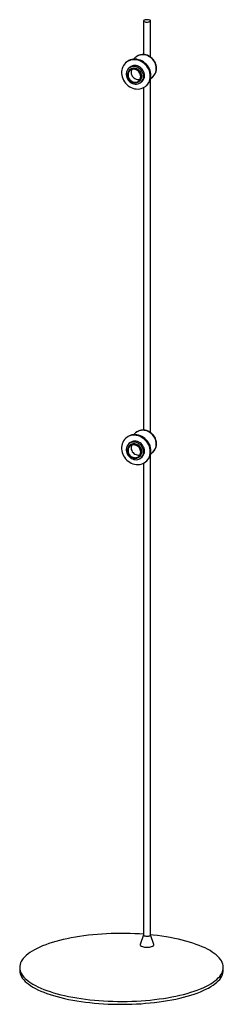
# Paper-space layout '_Dimétrica' of a CAD drawing. Header units: millimetres. Extents: x -165 to 165, y -55 to 1539.
import ezdxf

# ---------------------------------------------------------------- set-up
doc = ezdxf.new("R2010")
doc.units = ezdxf.units.MM

psp = doc.layouts.new('_Dimétrica')

# ---------------------------------------------------------------- linework, layer by layer
at = {"color": 7, "linetype": 'Continuous', "lineweight": 25}
for p, q in [((35.6, 1537.4), (35.6, 1482.8)), ((47.1, 1478.9), (47.1, 1537.4)), ((7.9, 1470.5), (6.8, 1469.6)), ((22.9, 1478.4), (19.5, 1475.4)), ((13.4, 1462.1), (11.6, 1460.5)), ((13.2, 1457.9), (13.1, 1457.8)), ((13.4, 1457.3), (13.3, 1457.3)), ((13.5, 1458.2), (13.5, 1458.1)), ((29.2, 1440), (29.2, 1440)), ((31.5, 1438), (33.3, 1439.6)), ((47.1, 870.8), (47.1, 1443.2)), ((47.3, 1443.9), (50.7, 1446.9)), ((35.6, 1429.2), (35.6, 874.7)), ((39.9, 1432.1), (40.9, 1433)), ((7.9, 862.4), (6.8, 861.5)), ((22.9, 870.3), (19.5, 867.3)), ((13.4, 854), (11.6, 852.4)), ((13.2, 849.8), (13.1, 849.7)), ((13.4, 849.2), (13.3, 849.1)), ((13.5, 850.1), (13.5, 850)), ((29.2, 831.9), (29.2, 831.9)), ((31.5, 829.9), (33.3, 831.5)), ((47.1, 57.2), (47.1, 835.1)), ((47.3, 835.8), (50.7, 838.8)), ((35.6, 821.1), (35.6, 57.2)), ((39.9, 824), (40.9, 824.9)), ((35.6, 57.3), (30.2, 41.6)), ((52.5, 41.6), (47.1, 57.3)), ((-165, 4.7), (-165, 0)), ((165, 0), (165, 4.7))]:
    psp.add_line(p, q, dxfattribs=at)
at = {"color": 7, "linetype": 'Continuous', "lineweight": 25, "flags": 128}
for points in [[(39.3, 1535.6), (40.7, 1535.5), (42.2, 1535.5), (43.6, 1535.7), (44.8, 1535.9), (45.8, 1536.2), (46.6, 1536.6), (47, 1537.1), (47.1, 1537.6), (46.8, 1538.1), (46.2, 1538.5), (45.2, 1538.8), (44, 1539.1), (42.7, 1539.3), (41.3, 1539.3), (39.9, 1539.3), (38.5, 1539.1), (37.4, 1538.8), (36.5, 1538.4), (35.9, 1538), (35.6, 1537.5), (35.8, 1537), (36.2, 1536.6), (37, 1536.2), (38.1, 1535.9), (39.3, 1535.6)], [(46.7, 1447.9), (46.6, 1450.7), (46.1, 1453.5), (45.3, 1456.3), (44.1, 1459), (42.7, 1461.5), (41, 1464), (39.1, 1466.2), (37, 1468.3), (34.6, 1470), (32.1, 1471.6), (29.5, 1472.8), (26.8, 1473.7), (24, 1474.3), (21.3, 1474.6), (18.5, 1474.5), (15.8, 1474.1), (13.3, 1473.4), (10.9, 1472.3), (8.6, 1471), (6.6, 1469.4), (4.7, 1467.5), (3.2, 1465.3), (1.9, 1463), (1, 1460.5), (0.3, 1457.9), (0, 1455.2), (0, 1452.4), (0.3, 1449.6), (1, 1446.8), (1.9, 1444), (3.2, 1441.4), (4.7, 1438.9), (6.6, 1436.5), (8.6, 1434.4), (10.9, 1432.5), (13.3, 1430.8), (15.8, 1429.4), (18.5, 1428.4), (21.3, 1427.6), (24, 1427.2), (26.8, 1427.1), (29.5, 1427.3), (32.1, 1427.9), (34.6, 1428.8), (37, 1430), (39.1, 1431.4), (41, 1433.2), (42.7, 1435.2), (44.1, 1437.4), (45.3, 1439.9), (46.1, 1442.4), (46.6, 1445.1), (46.7, 1447.9)], [(47.8, 1448.8), (47.6, 1451.6), (47.1, 1454.4), (46.3, 1457.2), (45.2, 1459.9), (43.8, 1462.5), (42.1, 1464.9), (40.2, 1467.2), (38, 1469.2), (35.7, 1471), (33.2, 1472.5), (30.6, 1473.7), (27.8, 1474.6), (25.1, 1475.2), (22.3, 1475.5), (19.6, 1475.4), (16.9, 1475), (14.3, 1474.3), (11.9, 1473.3), (9.7, 1471.9), (7.9, 1470.5)], [(35.6, 1447.5), (35.4, 1449.7), (34.9, 1451.8), (34.1, 1454), (33, 1456), (31.7, 1457.8), (30.1, 1459.4), (28.3, 1460.8), (26.3, 1462), (24.2, 1462.8), (22.1, 1463.3), (20, 1463.5), (17.8, 1463.4), (15.8, 1462.9), (13.9, 1462.1), (12.2, 1461), (10.7, 1459.6), (9.5, 1458), (8.6, 1456.2), (7.9, 1454.2), (7.6, 1452.1), (7.6, 1449.9), (7.9, 1447.8), (8.6, 1445.6), (9.5, 1443.6), (10.7, 1441.6), (12.2, 1439.9), (13.9, 1438.4), (15.8, 1437.1), (17.8, 1436.1), (20, 1435.4), (22.1, 1435.1), (24.2, 1435), (26.3, 1435.4), (28.3, 1436), (30.1, 1436.9), (31.7, 1438.2), (33, 1439.7), (34.1, 1441.4), (34.9, 1443.3), (35.4, 1445.4), (35.6, 1447.5)], [(31.1, 1447.3), (31, 1449.2), (30.5, 1451.1), (29.7, 1452.8), (28.6, 1454.5), (27.3, 1455.9), (25.7, 1457.2), (24, 1458.1), (22.2, 1458.7), (20.4, 1459.1), (18.6, 1459), (16.8, 1458.7), (15.2, 1458), (13.7, 1457), (12.5, 1455.8), (11.6, 1454.3), (10.9, 1452.6), (10.6, 1450.9), (10.6, 1449), (10.9, 1447.1), (11.6, 1445.3), (12.5, 1443.6), (13.7, 1442), (15.2, 1440.7), (16.8, 1439.6), (18.6, 1438.8), (20.4, 1438.3), (22.2, 1438.2), (24, 1438.4), (25.7, 1438.9), (27.3, 1439.7), (28.6, 1440.8), (29.7, 1442.2), (30.5, 1443.8), (31, 1445.5), (31.1, 1447.3)], [(37.4, 1449.1), (37.2, 1451.2), (36.7, 1453.4), (35.9, 1455.5), (34.8, 1457.5), (33.4, 1459.4), (31.8, 1461), (30, 1462.4), (28.1, 1463.5), (26, 1464.4), (23.9, 1464.9), (21.7, 1465.1), (19.6, 1464.9), (17.6, 1464.4), (15.7, 1463.7), (14, 1462.6), (13.4, 1462.1)], [(16.5, 1458.6), (15.9, 1457), (15.6, 1455.2), (15.6, 1453.4), (15.9, 1451.5), (16.5, 1449.7), (17.5, 1448), (18.7, 1446.4), (20.1, 1445.1), (21.8, 1444), (23.5, 1443.2), (25.3, 1442.7), (27.2, 1442.6), (29, 1442.7), (30.2, 1443.1)], [(29.5, 1440.3), (30.2, 1440.9), (31.3, 1442.4), (32.1, 1444.1), (32.6, 1445.9), (32.8, 1447.8), (32.6, 1449.8), (32.1, 1451.8), (31.3, 1453.7), (30.2, 1455.5), (28.8, 1457), (28, 1457.7)], [(46.7, 839.8), (46.6, 842.6), (46.1, 845.4), (45.3, 848.2), (44.1, 850.9), (42.7, 853.4), (41, 855.9), (39.1, 858.1), (37, 860.1), (34.6, 861.9), (32.1, 863.4), (29.5, 864.7), (26.8, 865.6), (24, 866.2), (21.3, 866.4), (18.5, 866.4), (15.8, 866), (13.3, 865.3), (10.9, 864.2), (8.6, 862.9), (6.6, 861.2), (4.7, 859.4), (3.2, 857.2), (1.9, 854.9), (1, 852.4), (0.3, 849.8), (0, 847), (0, 844.3), (0.3, 841.4), (1, 838.6), (1.9, 835.9), (3.2, 833.3), (4.7, 830.7), (6.6, 828.4), (8.6, 826.3), (10.9, 824.4), (13.3, 822.7), (15.8, 821.3), (18.5, 820.3), (21.3, 819.5), (24, 819.1), (26.8, 819), (29.5, 819.2), (32.1, 819.8), (34.6, 820.6), (37, 821.8), (39.1, 823.3), (41, 825.1), (42.7, 827.1), (44.1, 829.3), (45.3, 831.7), (46.1, 834.3), (46.6, 837), (46.7, 839.8)], [(47.8, 840.7), (47.6, 843.5), (47.1, 846.3), (46.3, 849.1), (45.2, 851.8), (43.8, 854.4), (42.1, 856.8), (40.2, 859), (38, 861.1), (35.7, 862.9), (33.2, 864.4), (30.6, 865.6), (27.8, 866.5), (25.1, 867.1), (22.3, 867.4), (19.6, 867.3), (16.9, 866.9), (14.3, 866.2), (11.9, 865.1), (9.7, 863.8), (7.9, 862.4)], [(35.6, 839.4), (35.4, 841.6), (34.9, 843.7), (34.1, 845.8), (33, 847.8), (31.7, 849.7), (30.1, 851.3), (28.3, 852.7), (26.3, 853.9), (24.2, 854.7), (22.1, 855.2), (20, 855.4), (17.8, 855.3), (15.8, 854.8), (13.9, 854), (12.2, 852.9), (10.7, 851.5), (9.5, 849.9), (8.6, 848.1), (7.9, 846.1), (7.6, 844), (7.6, 841.8), (7.9, 839.6), (8.6, 837.5), (9.5, 835.4), (10.7, 833.5), (12.2, 831.8), (13.9, 830.2), (15.8, 829), (17.8, 828), (20, 827.3), (22.1, 827), (24.2, 826.9), (26.3, 827.2), (28.3, 827.9), (30.1, 828.8), (31.7, 830.1), (33, 831.6), (34.1, 833.3), (34.9, 835.2), (35.4, 837.2), (35.6, 839.4)], [(31.1, 839.2), (31, 841.1), (30.5, 843), (29.7, 844.7), (28.6, 846.4), (27.3, 847.8), (25.7, 849), (24, 850), (22.2, 850.6), (20.4, 850.9), (18.6, 850.9), (16.8, 850.6), (15.2, 849.9), (13.7, 848.9), (12.5, 847.7), (11.6, 846.2), (10.9, 844.5), (10.6, 842.7), (10.6, 840.9), (10.9, 839), (11.6, 837.2), (12.5, 835.5), (13.7, 833.9), (15.2, 832.6), (16.8, 831.5), (18.6, 830.7), (20.4, 830.2), (22.2, 830.1), (24, 830.3), (25.7, 830.8), (27.3, 831.6), (28.6, 832.7), (29.7, 834.1), (30.5, 835.7), (31, 837.4), (31.1, 839.2)], [(37.4, 840.9), (37.2, 843.1), (36.7, 845.3), (35.9, 847.4), (34.8, 849.4), (33.4, 851.2), (31.8, 852.9), (30, 854.3), (28.1, 855.4), (26, 856.3), (23.9, 856.8), (21.7, 857), (19.6, 856.8), (17.6, 856.3), (15.7, 855.5), (14, 854.4), (13.4, 854)], [(16.5, 850.5), (15.9, 848.9), (15.6, 847.1), (15.6, 845.3), (15.9, 843.4), (16.5, 841.6), (17.5, 839.8), (18.7, 838.3), (20.1, 837), (21.8, 835.9), (23.5, 835.1), (25.3, 834.6), (27.2, 834.4), (29, 834.6), (30.2, 835)], [(29.5, 832.1), (30.2, 832.8), (31.3, 834.3), (32.1, 836), (32.6, 837.8), (32.8, 839.7), (32.6, 841.7), (32.1, 843.7), (31.3, 845.6), (30.2, 847.3), (28.8, 848.9), (28, 849.6)], [(35.6, 58.4), (29, 58.9), (21.4, 59.2), (13.9, 59.5), (6.3, 59.7), (-1.4, 59.7), (-9, 59.6), (-16.6, 59.4), (-24.1, 59.1), (-31.7, 58.7), (-39.1, 58.1), (-46.5, 57.5), (-53.7, 56.7), (-60.9, 55.8), (-67.9, 54.8), (-74.8, 53.7), (-81.5, 52.5), (-88, 51.2), (-94.4, 49.8), (-100.5, 48.3), (-106.5, 46.7), (-112.2, 45.1), (-117.6, 43.3), (-122.8, 41.4), (-127.8, 39.5), (-132.5, 37.5), (-136.9, 35.4), (-141, 33.3), (-144.8, 31.1), (-148.3, 28.8), (-151.5, 26.5), (-154.3, 24.2), (-156.9, 21.8), (-159.1, 19.3), (-160.9, 16.9), (-162.4, 14.4), (-163.6, 11.9), (-164.4, 9.3), (-164.9, 6.8), (-165, 4.3), (-164.8, 1.7), (-164.2, -0.8), (-163.2, -3.3), (-161.9, -5.8), (-160.3, -8.3), (-158.3, -10.8), (-156, -13.2), (-153.4, -15.6), (-150.4, -17.9), (-147.1, -20.2), (-143.5, -22.4), (-139.6, -24.6), (-135.4, -26.7), (-130.8, -28.8), (-126.1, -30.8), (-121, -32.7), (-115.7, -34.5), (-110.2, -36.2), (-104.4, -37.9), (-98.3, -39.4), (-92.1, -40.9), (-85.7, -42.3), (-79.1, -43.6), (-72.3, -44.7), (-65.4, -45.8), (-58.3, -46.7)], [(-58.3, -46.7), (-51.1, -47.6), (-43.8, -48.3), (-36.5, -48.9), (-29, -49.4), (-21.4, -49.8), (-13.9, -50.1), (-6.3, -50.2), (1.4, -50.3), (9, -50.2), (16.6, -50), (24.1, -49.7), (31.7, -49.3), (39.1, -48.7), (46.5, -48.1), (53.7, -47.3), (60.9, -46.4), (67.9, -45.4), (74.8, -44.3), (81.5, -43.1), (88, -41.8), (94.4, -40.4), (100.5, -38.9), (106.5, -37.3), (112.2, -35.6), (117.6, -33.9), (122.8, -32), (127.8, -30.1), (132.5, -28.1), (136.9, -26), (141, -23.9), (144.8, -21.7), (148.3, -19.4), (151.5, -17.1), (154.3, -14.7), (156.9, -12.3), (159.1, -9.9), (160.9, -7.4), (162.4, -4.9), (163.6, -2.4), (164.4, 0.1), (164.9, 2.6), (165, 5.2), (164.8, 7.7), (164.2, 10.2), (163.2, 12.8), (161.9, 15.3), (160.3, 17.7), (158.3, 20.2), (156, 22.6), (153.4, 25), (150.4, 27.3), (147.1, 29.6), (143.5, 31.9), (139.6, 34.1), (135.4, 36.2), (130.8, 38.2), (126.1, 40.2), (121, 42.1), (115.7, 43.9), (110.2, 45.7), (104.4, 47.3), (98.3, 48.9), (92.1, 50.3), (85.7, 51.7), (79.1, 53), (72.3, 54.1), (65.4, 55.2), (58.3, 56.2), (51.1, 57), (47.1, 57.4)], [(35.6, 57.2), (35.8, 56.8), (36.2, 56.4), (37, 56), (38.1, 55.7), (39.3, 55.4)], [(39.3, 55.4), (40.7, 55.3), (42.2, 55.3), (43.6, 55.5), (44.8, 55.7), (45.8, 56), (46.6, 56.4), (47, 56.9), (47.1, 57.2)], [(30.2, 41.6), (30.1, 41.4), (30.2, 40.7), (30.7, 40), (31.4, 39.4), (32.6, 38.9), (33.9, 38.4), (35.6, 38), (37.4, 37.7)], [(37.4, 37.7), (39.3, 37.5), (41.3, 37.4), (43.3, 37.5), (45.3, 37.7), (47.1, 38), (48.7, 38.4), (50.1, 38.9), (51.3, 39.4), (52.1, 40), (52.5, 40.7), (52.6, 41.4), (52.5, 41.6)], [(-165, 0), (-165, -0.5), (-164.8, -3), (-164.2, -5.5), (-163.2, -8), (-161.9, -10.6), (-160.3, -13), (-158.3, -15.5), (-156, -17.9), (-153.4, -20.3), (-150.4, -22.6), (-147.1, -24.9), (-143.5, -27.2), (-139.6, -29.3), (-135.4, -31.5), (-130.8, -33.5), (-126.1, -35.5), (-121, -37.4), (-115.7, -39.2), (-110.2, -40.9), (-104.4, -42.6), (-98.3, -44.2), (-92.1, -45.6), (-85.7, -47), (-79.1, -48.3), (-72.3, -49.4), (-65.4, -50.5), (-58.3, -51.4)], [(-58.3, -51.4), (-51.1, -52.3), (-43.8, -53), (-36.5, -53.6), (-29, -54.1), (-21.4, -54.5), (-13.9, -54.8), (-6.3, -55), (1.4, -55), (9, -54.9), (16.6, -54.7), (24.1, -54.4), (31.7, -54), (39.1, -53.4), (46.5, -52.8), (53.7, -52), (60.9, -51.1), (67.9, -50.1), (74.8, -49), (81.5, -47.8), (88, -46.5), (94.4, -45.1), (100.5, -43.6), (106.5, -42), (112.2, -40.3), (117.6, -38.6), (122.8, -36.7), (127.8, -34.8), (132.5, -32.8), (136.9, -30.7), (141, -28.6), (144.8, -26.4), (148.3, -24.1), (151.5, -21.8), (154.3, -19.4), (156.9, -17), (159.1, -14.6), (160.9, -12.2), (162.4, -9.7), (163.6, -7.1), (164.4, -4.6), (164.9, -2.1), (165, 0)]]:
    psp.add_lwpolyline(points, dxfattribs=at)
at = {"color": 8, "linetype": 'Continuous', "lineweight": 25, "flags": 128}
for points in [[(56.4, 1460.2), (56.2, 1462.8), (55.7, 1465.4), (54.9, 1468), (53.8, 1470.4), (52.4, 1472.8), (50.7, 1474.9), (48.7, 1476.9), (46.6, 1478.6), (44.3, 1480), (41.9, 1481.2), (39.3, 1482), (36.8, 1482.5), (34.2, 1482.6), (31.7, 1482.4), (29.3, 1481.9), (26.9, 1481.1), (24.8, 1479.9), (22.9, 1478.4)], [(56.4, 852.1), (56.2, 854.7), (55.7, 857.3), (54.9, 859.8), (53.8, 862.3), (52.4, 864.6), (50.7, 866.8), (48.7, 868.8), (46.6, 870.5), (44.3, 871.9), (41.9, 873), (39.3, 873.9), (36.8, 874.4), (34.2, 874.5), (31.7, 874.3), (29.3, 873.8), (26.9, 872.9), (24.8, 871.8), (22.9, 870.3)]]:
    psp.add_lwpolyline(points, dxfattribs=at)
at = {"color": 7, "linetype": 'Continuous', "lineweight": 25}
for centre, radius, start, end in [((19.9, 1451.1), 9.55, 96.73, 143.3547), ((19.2, 1447.1), 12.8, 0.7611, 41.9235), ((24.9, 1448.8), 12.5, 312.0563, 1.0794), ((26.9, 1448.5), 20.9, 312.2553, 0.8804), ((19.9, 843), 9.55, 96.73, 143.3547), ((19.2, 838.9), 12.8, 0.7611, 41.9235), ((24.9, 840.7), 12.5, 312.0563, 1.0794), ((26.9, 840.4), 20.9, 312.2553, 0.8804)]:
    psp.add_arc(centre, radius, start, end, dxfattribs=at)
at = {"color": 8, "linetype": 'Continuous', "lineweight": 25}
for centre in [(38.9, 1459.9), (38.9, 851.8)]:
    psp.add_arc(centre, 17.5, 312.1806, 0.9551, dxfattribs=at)
at = {"color": 7, "linetype": 'Continuous', "lineweight": 25}
for points, knots in [([(56.7, 1460.8), (56.7, 1461.3), (56.7, 1462.6), (56.4, 1464.7), (55.8, 1467.2), (54.9, 1469.6), (53.7, 1471.9), (52.2, 1474), (50.5, 1476), (48.6, 1477.8), (46.6, 1479.3), (44.3, 1480.6), (42, 1481.7), (39.5, 1482.4), (37.1, 1482.8), (34.6, 1482.9), (32.1, 1482.7), (29.7, 1482.2), (27.5, 1481.4), (25.4, 1480.3), (23.9, 1479.3), (23.1, 1478.6), (23, 1478.5)], [0, 0, 0, 0, 0.031445, 0.084181, 0.137049, 0.190096, 0.243291, 0.296603, 0.350005, 0.403475, 0.456985, 0.510509, 0.564015, 0.61746, 0.670797, 0.723969, 0.776925, 0.829623, 0.882045, 0.934199, 0.986125, 1, 1, 1, 1]), ([(29.2, 1440), (29.8, 1440.5), (30.3, 1441.1), (31.2, 1442.4), (31.5, 1443.1), (32.1, 1444.6), (32.3, 1445.4), (32.4, 1446.6), (32.4, 1447), (32.4, 1447.8), (32.4, 1448.2), (32.3, 1449.5), (32.1, 1450.3), (31.6, 1452), (31.2, 1452.8), (30.4, 1454.3), (29.9, 1455), (29, 1456), (28.7, 1456.3), (28.1, 1456.9), (27.8, 1457.2), (26.7, 1458.1), (26, 1458.5), (24.4, 1459.3), (23.6, 1459.6), (22.3, 1460), (21.9, 1460.1), (21.1, 1460.2), (20.7, 1460.2), (19.5, 1460.3), (18.7, 1460.2), (17.1, 1460), (16.3, 1459.7), (14.8, 1459.1), (14.1, 1458.6), (13.2, 1457.9), (12.9, 1457.7), (12.4, 1457.1), (12.1, 1456.8), (11.4, 1455.9), (11, 1455.2), (10.4, 1453.7), (10.1, 1452.9), (9.9, 1451.7), (9.9, 1451.3), (9.8, 1450.5), (9.8, 1450.1), (9.9, 1448.8), (10, 1448), (10.4, 1446.3), (10.7, 1445.5), (11.5, 1443.9), (12, 1443.1), (12.8, 1442.1), (13, 1441.8), (13.6, 1441.1), (14, 1440.8), (14.9, 1439.9), (15.7, 1439.4), (17.2, 1438.5), (18, 1438.2), (19.2, 1437.8), (19.6, 1437.7), (20.4, 1437.5), (20.8, 1437.4), (22, 1437.3), (22.8, 1437.3), (24.4, 1437.5), (25.2, 1437.7), (26.7, 1438.2), (27.4, 1438.6), (28.4, 1439.3), (28.7, 1439.5), (29.2, 1440), (29.5, 1440.3), (30.2, 1441.2), (30.7, 1441.8), (31.4, 1443.3), (31.7, 1444), (32, 1445.6), (32.1, 1446.4), (32.1, 1447.2)], [0, 0, 0, 0, 0.03125, 0.03125, 0.0625, 0.0625, 0.09375, 0.09375, 0.109375, 0.109375, 0.125, 0.125, 0.15625, 0.15625, 0.1875, 0.1875, 0.21875, 0.21875, 0.234375, 0.234375, 0.25, 0.25, 0.28125, 0.28125, 0.3125, 0.3125, 0.328125, 0.328125, 0.34375, 0.34375, 0.375, 0.375, 0.40625, 0.40625, 0.4375, 0.4375, 0.453125, 0.453125, 0.46875, 0.46875, 0.5, 0.5, 0.53125, 0.53125, 0.546875, 0.546875, 0.5625, 0.5625, 0.59375, 0.59375, 0.625, 0.625, 0.65625, 0.65625, 0.671875, 0.671875, 0.6875, 0.6875, 0.71875, 0.71875, 0.75, 0.75, 0.765625, 0.765625, 0.78125, 0.78125, 0.8125, 0.8125, 0.84375, 0.84375, 0.875, 0.875, 0.890625, 0.890625, 0.90625, 0.90625, 0.9375, 0.9375, 0.96875, 0.96875, 1, 1, 1, 1]), ([(11, 1454), (10.7, 1453.4), (10.5, 1452.7), (10.2, 1451.4), (10.1, 1450.7), (10.1, 1449.3), (10.2, 1448.6), (10.5, 1447.1), (10.7, 1446.4), (11.2, 1445.1), (11.6, 1444.4), (12.3, 1443.1), (12.8, 1442.5), (14.3, 1440.8), (15.5, 1439.9), (16.8, 1439.2)], [0, 0, 0, 0, 0.125, 0.125, 0.25, 0.25, 0.375, 0.375, 0.5, 0.5, 0.625, 0.625, 0.75, 0.75, 1, 1, 1, 1]), ([(28.8, 1455.6), (28.5, 1456), (28.1, 1456.3), (27.4, 1457), (27, 1457.3), (26.2, 1457.8), (25.8, 1458.1), (25, 1458.5), (24.6, 1458.7), (23.3, 1459.3), (22.4, 1459.5), (21.1, 1459.7), (20.6, 1459.8), (19.7, 1459.8), (19.3, 1459.8), (18.4, 1459.7), (18, 1459.7), (17.1, 1459.5), (16.7, 1459.4), (15.5, 1458.9), (14.7, 1458.5), (13.4, 1457.5), (12.8, 1456.9), (12, 1455.9), (11.7, 1455.6), (11.3, 1454.8), (11.1, 1454.4), (11, 1454)], [0, 0, 0, 0, 0.0625, 0.0625, 0.125, 0.125, 0.1875, 0.1875, 0.25, 0.25, 0.375, 0.375, 0.4375, 0.4375, 0.5, 0.5, 0.5625, 0.5625, 0.625, 0.625, 0.75, 0.75, 0.875, 0.875, 0.9375, 0.9375, 1, 1, 1, 1]), ([(29.5, 1440.4), (30.1, 1440.9), (31.2, 1442.2), (32.2, 1444.7), (32.6, 1447.6), (32.2, 1450.6), (31.1, 1453.4), (29.2, 1456), (26.9, 1458.1), (24.1, 1459.6), (21.2, 1460.4), (18.2, 1460.3), (15.4, 1459.5), (13.9, 1458.4), (13.2, 1457.9)], [0, 0, 0, 0, 0.070265, 0.155714, 0.239706, 0.323697, 0.409146, 0.493137, 0.577128, 0.662577, 0.746569, 0.83056, 0.916009, 1, 1, 1, 1]), ([(29.4, 1440.2), (29.4, 1440.2), (30.3, 1440.8), (31.4, 1442.4), (32.6, 1444.9), (32.9, 1447.8), (32.5, 1450.8), (31.4, 1453.7), (29.6, 1456.3), (27.2, 1458.4), (24.4, 1459.9), (21.5, 1460.6), (18.5, 1460.6), (15.7, 1459.8), (14.2, 1458.7), (13.5, 1458.1)], [0, 0, 0, 0, 0.006279, 0.088613, 0.172376, 0.254709, 0.337043, 0.420806, 0.50314, 0.585473, 0.669236, 0.75157, 0.833903, 0.917666, 1, 1, 1, 1]), ([(29.6, 1440.3), (30.1, 1440.8), (30.6, 1441.3), (31.4, 1442.4), (31.7, 1443), (32.3, 1444.3), (32.5, 1445), (32.8, 1446.4), (32.8, 1447.2), (32.8, 1448.6), (32.8, 1449.3), (32.5, 1450.8), (32.2, 1451.6), (31.7, 1453), (31.3, 1453.7), (30.5, 1455.1), (30, 1455.7), (29, 1456.8), (28.4, 1457.4), (27.2, 1458.3), (26.5, 1458.8), (25.1, 1459.5), (24.4, 1459.8), (23, 1460.3), (22.2, 1460.4), (20.8, 1460.6), (20.1, 1460.6), (18.6, 1460.5), (17.9, 1460.4), (16.5, 1460), (15.9, 1459.7), (14.6, 1459), (14.1, 1458.6), (13.5, 1458.2)], [0, 0, 0, 0, 0.0625, 0.0625, 0.125, 0.125, 0.1875, 0.1875, 0.25, 0.25, 0.3125, 0.3125, 0.375, 0.375, 0.4375, 0.4375, 0.5, 0.5, 0.5625, 0.5625, 0.625, 0.625, 0.6875, 0.6875, 0.75, 0.75, 0.8125, 0.8125, 0.875, 0.875, 0.9375, 0.9375, 1, 1, 1, 1]), ([(28.9, 1439.7), (29.4, 1440.2), (29.9, 1440.7), (30.7, 1441.8), (31, 1442.4), (31.6, 1443.7), (31.8, 1444.4), (32.1, 1445.8), (32.1, 1446.5), (32.1, 1448), (32.1, 1448.7), (31.8, 1450.2), (31.5, 1451), (31, 1452.4), (30.6, 1453.1), (29.8, 1454.4), (29.3, 1455.1), (28.8, 1455.6)], [0, 0, 0, 0, 0.125, 0.125, 0.25, 0.25, 0.375, 0.375, 0.5, 0.5, 0.625, 0.625, 0.75, 0.75, 0.875, 0.875, 1, 1, 1, 1]), ([(50.5, 1446.8), (50.7, 1447), (51.5, 1447.6), (52.7, 1448.9), (54, 1450.9), (55.1, 1453), (56, 1455.2), (56.5, 1457.5), (56.7, 1459.4), (56.7, 1460.5), (56.7, 1460.8)], [0, 0, 0, 0, 0.044391, 0.194816, 0.34509, 0.495453, 0.64615, 0.79737, 0.949235, 1, 1, 1, 1]), ([(16.8, 1439.2), (17.2, 1438.9), (17.6, 1438.7), (18.5, 1438.4), (18.9, 1438.2), (19.8, 1437.9), (20.2, 1437.8), (21.1, 1437.7), (21.6, 1437.6), (22.9, 1437.6), (23.8, 1437.7), (25.1, 1437.9), (25.5, 1438.1), (26.3, 1438.4), (26.7, 1438.5), (27.4, 1438.9), (27.8, 1439.1), (28.5, 1439.6), (28.8, 1439.9), (29.4, 1440.5), (29.7, 1440.8), (30.2, 1441.5), (30.5, 1441.8), (31.1, 1442.9), (31.5, 1443.7), (31.8, 1445), (31.9, 1445.4), (32, 1446.3), (32.1, 1446.8), (32.1, 1447.2)], [0, 0, 0, 0, 0.0625, 0.0625, 0.125, 0.125, 0.1875, 0.1875, 0.25, 0.25, 0.375, 0.375, 0.4375, 0.4375, 0.5, 0.5, 0.5625, 0.5625, 0.625, 0.625, 0.6875, 0.6875, 0.75, 0.75, 0.875, 0.875, 0.9375, 0.9375, 1, 1, 1, 1]), ([(56.7, 852.7), (56.7, 853.2), (56.7, 854.5), (56.4, 856.6), (55.8, 859.1), (54.9, 861.5), (53.7, 863.8), (52.2, 865.9), (50.5, 867.9), (48.6, 869.7), (46.6, 871.2), (44.3, 872.5), (42, 873.5), (39.5, 874.3), (37.1, 874.7), (34.6, 874.8), (32.1, 874.6), (29.7, 874.1), (27.5, 873.3), (25.4, 872.2), (23.9, 871.2), (23.1, 870.5), (23, 870.4)], [0, 0, 0, 0, 0.031445, 0.084181, 0.137049, 0.190096, 0.243291, 0.296603, 0.350005, 0.403475, 0.456985, 0.510509, 0.564015, 0.61746, 0.670797, 0.723969, 0.776925, 0.829623, 0.882045, 0.934199, 0.986125, 1, 1, 1, 1]), ([(29.2, 831.9), (29.8, 832.4), (30.3, 833), (31.2, 834.2), (31.5, 835), (32.1, 836.5), (32.3, 837.3), (32.4, 838.5), (32.4, 838.9), (32.4, 839.7), (32.4, 840.1), (32.3, 841.3), (32.1, 842.2), (31.6, 843.8), (31.2, 844.7), (30.4, 846.2), (29.9, 846.9), (29, 847.9), (28.7, 848.2), (28.1, 848.8), (27.8, 849.1), (26.7, 849.9), (26, 850.4), (24.4, 851.2), (23.6, 851.5), (22.3, 851.9), (21.9, 852), (21.1, 852.1), (20.7, 852.1), (19.5, 852.2), (18.7, 852.1), (17.1, 851.8), (16.3, 851.6), (14.8, 850.9), (14.1, 850.5), (13.2, 849.8), (12.9, 849.6), (12.4, 849), (12.1, 848.7), (11.4, 847.8), (11, 847.1), (10.4, 845.6), (10.1, 844.8), (9.9, 843.6), (9.9, 843.2), (9.8, 842.4), (9.8, 842), (9.9, 840.7), (10, 839.9), (10.4, 838.2), (10.7, 837.4), (11.5, 835.8), (12, 835), (12.8, 834), (13, 833.6), (13.6, 833), (14, 832.7), (14.9, 831.8), (15.7, 831.3), (17.2, 830.4), (18, 830.1), (19.2, 829.7), (19.6, 829.5), (20.4, 829.4), (20.8, 829.3), (22, 829.2), (22.8, 829.2), (24.4, 829.4), (25.2, 829.6), (26.7, 830.1), (27.4, 830.5), (28.4, 831.2), (28.7, 831.4), (29.2, 831.9), (29.5, 832.2), (30.2, 833.1), (30.7, 833.7), (31.4, 835.1), (31.7, 835.9), (32, 837.5), (32.1, 838.3), (32.1, 839.1)], [0, 0, 0, 0, 0.03125, 0.03125, 0.0625, 0.0625, 0.09375, 0.09375, 0.109375, 0.109375, 0.125, 0.125, 0.15625, 0.15625, 0.1875, 0.1875, 0.21875, 0.21875, 0.234375, 0.234375, 0.25, 0.25, 0.28125, 0.28125, 0.3125, 0.3125, 0.328125, 0.328125, 0.34375, 0.34375, 0.375, 0.375, 0.40625, 0.40625, 0.4375, 0.4375, 0.453125, 0.453125, 0.46875, 0.46875, 0.5, 0.5, 0.53125, 0.53125, 0.546875, 0.546875, 0.5625, 0.5625, 0.59375, 0.59375, 0.625, 0.625, 0.65625, 0.65625, 0.671875, 0.671875, 0.6875, 0.6875, 0.71875, 0.71875, 0.75, 0.75, 0.765625, 0.765625, 0.78125, 0.78125, 0.8125, 0.8125, 0.84375, 0.84375, 0.875, 0.875, 0.890625, 0.890625, 0.90625, 0.90625, 0.9375, 0.9375, 0.96875, 0.96875, 1, 1, 1, 1]), ([(11, 845.9), (10.7, 845.3), (10.5, 844.6), (10.2, 843.3), (10.1, 842.6), (10.1, 841.2), (10.2, 840.5), (10.5, 839), (10.7, 838.3), (11.2, 837), (11.6, 836.3), (12.3, 835), (12.8, 834.4), (14.3, 832.7), (15.5, 831.8), (16.8, 831.1)], [0, 0, 0, 0, 0.125, 0.125, 0.25, 0.25, 0.375, 0.375, 0.5, 0.5, 0.625, 0.625, 0.75, 0.75, 1, 1, 1, 1]), ([(28.8, 847.5), (28.5, 847.9), (28.1, 848.2), (27.4, 848.9), (27, 849.2), (26.2, 849.7), (25.8, 849.9), (25, 850.4), (24.6, 850.6), (23.3, 851.1), (22.4, 851.4), (21.1, 851.6), (20.6, 851.7), (19.7, 851.7), (19.3, 851.7), (18.4, 851.6), (18, 851.6), (17.1, 851.4), (16.7, 851.2), (15.5, 850.8), (14.7, 850.4), (13.4, 849.4), (12.8, 848.8), (12, 847.8), (11.7, 847.5), (11.3, 846.7), (11.1, 846.3), (11, 845.9)], [0, 0, 0, 0, 0.0625, 0.0625, 0.125, 0.125, 0.1875, 0.1875, 0.25, 0.25, 0.375, 0.375, 0.4375, 0.4375, 0.5, 0.5, 0.5625, 0.5625, 0.625, 0.625, 0.75, 0.75, 0.875, 0.875, 0.9375, 0.9375, 1, 1, 1, 1]), ([(29.5, 832.3), (30.1, 832.8), (31.2, 834), (32.2, 836.6), (32.6, 839.4), (32.2, 842.4), (31.1, 845.3), (29.2, 847.9), (26.9, 850), (24.1, 851.5), (21.2, 852.2), (18.2, 852.2), (15.4, 851.4), (13.9, 850.3), (13.2, 849.8)], [0, 0, 0, 0, 0.070265, 0.155714, 0.239706, 0.323697, 0.409146, 0.493137, 0.577128, 0.662577, 0.746569, 0.83056, 0.916009, 1, 1, 1, 1]), ([(29.4, 832.1), (29.4, 832.1), (30.3, 832.6), (31.4, 834.3), (32.6, 836.8), (32.9, 839.7), (32.5, 842.7), (31.4, 845.6), (29.6, 848.2), (27.2, 850.3), (24.4, 851.8), (21.5, 852.5), (18.5, 852.5), (15.7, 851.7), (14.2, 850.6), (13.5, 850)], [0, 0, 0, 0, 0.006279, 0.088613, 0.172376, 0.254709, 0.337043, 0.420806, 0.50314, 0.585473, 0.669236, 0.75157, 0.833903, 0.917666, 1, 1, 1, 1]), ([(30, 832.8), (30.5, 833.3), (31.6, 834.4), (32.6, 836.9), (33, 839.8), (32.6, 842.8), (31.4, 845.6), (29.6, 848.2), (27.2, 850.3), (24.5, 851.8), (21.5, 852.6), (18.6, 852.5), (15.8, 851.7), (14.3, 850.6), (13.5, 850.1)], [0, 0, 0, 0, 0.063409, 0.149488, 0.234099, 0.318709, 0.404789, 0.489399, 0.57401, 0.660089, 0.7447, 0.82931, 0.91539, 1, 1, 1, 1]), ([(28.9, 831.6), (29.4, 832), (29.9, 832.6), (30.7, 833.7), (31, 834.3), (31.6, 835.6), (31.8, 836.3), (32.1, 837.7), (32.1, 838.4), (32.1, 839.9), (32.1, 840.6), (31.8, 842.1), (31.5, 842.8), (31, 844.3), (30.6, 845), (29.8, 846.3), (29.3, 847), (28.8, 847.5)], [0, 0, 0, 0, 0.125, 0.125, 0.25, 0.25, 0.375, 0.375, 0.5, 0.5, 0.625, 0.625, 0.75, 0.75, 0.875, 0.875, 1, 1, 1, 1]), ([(50.5, 838.7), (50.7, 838.8), (51.5, 839.5), (52.7, 840.8), (54, 842.7), (55.1, 844.8), (56, 847.1), (56.5, 849.4), (56.7, 851.3), (56.7, 852.4), (56.7, 852.7)], [0, 0, 0, 0, 0.044391, 0.194816, 0.34509, 0.495453, 0.64615, 0.79737, 0.949235, 1, 1, 1, 1]), ([(16.8, 831.1), (17.2, 830.8), (17.6, 830.6), (18.5, 830.2), (18.9, 830.1), (19.8, 829.8), (20.2, 829.7), (21.1, 829.6), (21.6, 829.5), (22.9, 829.5), (23.8, 829.5), (25.1, 829.8), (25.5, 830), (26.3, 830.2), (26.7, 830.4), (27.4, 830.8), (27.8, 831), (28.5, 831.5), (28.8, 831.8), (29.4, 832.4), (29.7, 832.7), (30.2, 833.4), (30.5, 833.7), (31.1, 834.8), (31.5, 835.6), (31.8, 836.9), (31.9, 837.3), (32, 838.2), (32.1, 838.7), (32.1, 839.1)], [0, 0, 0, 0, 0.0625, 0.0625, 0.125, 0.125, 0.1875, 0.1875, 0.25, 0.25, 0.375, 0.375, 0.4375, 0.4375, 0.5, 0.5, 0.5625, 0.5625, 0.625, 0.625, 0.6875, 0.6875, 0.75, 0.75, 0.875, 0.875, 0.9375, 0.9375, 1, 1, 1, 1])]:
    psp.add_open_spline(points, degree=3, knots=knots, dxfattribs=at)

doc.saveas('drawing.dxf')
